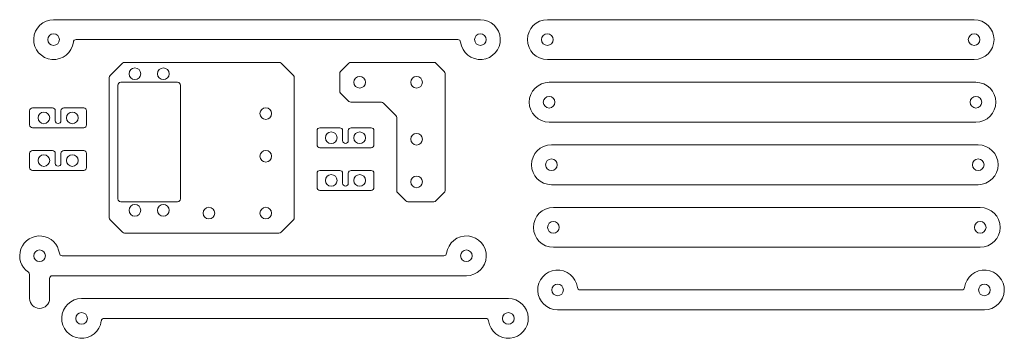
# Model space of a CAD drawing. Header units: millimetres. Extents: x 38 to 384, y 345 to 457.
import ezdxf

# ---------------------------------------------------------------- set-up
doc = ezdxf.new("R2010")
doc.units = ezdxf.units.MM

msp = doc.modelspace()

# ---------------------------------------------------------------- linework, layer by layer
at = {"color": 7, "linetype": 'Continuous', "lineweight": 15}
for p, q in [((199.71, 456.72), (49.71, 456.72)), ((373.25, 456.72), (223.25, 456.72)), ((57.64, 449.72), (191.77, 449.72)), ((73.95, 441.43), (69.59, 437.06)), ((128.93, 441.72), (74.66, 441.72)), ((134, 437.06), (129.64, 441.43)), ((150.59, 438.51), (153.5, 441.43)), ((154.21, 441.72), (183.38, 441.72)), ((184.09, 441.43), (187, 438.51)), ((223.25, 442.72), (373.25, 442.72)), ((69.29, 436.36), (69.29, 387.08)), ((134.29, 387.08), (134.29, 436.36)), ((150.29, 431.63), (150.29, 437.81)), ((187.29, 437.81), (187.29, 396.63)), ((72.29, 433.72), (72.29, 393.72)), ((93.29, 434.72), (73.29, 434.72)), ((94.29, 393.72), (94.29, 433.72)), ((373.88, 434.72), (223.88, 434.72)), ((153.5, 428.01), (150.59, 430.93)), ((49.29, 425.72), (42.29, 425.72)), ((60.29, 425.72), (53.29, 425.72)), ((164.93, 427.72), (154.21, 427.72)), ((170, 423.06), (165.64, 427.43)), ((41.29, 424.72), (41.29, 419.72)), ((50.29, 421.22), (50.29, 424.72)), ((52.29, 424.72), (52.29, 421.22)), ((61.29, 419.72), (61.29, 424.72)), ((170.29, 396.63), (170.29, 422.36)), ((223.88, 420.72), (373.88, 420.72)), ((42.29, 418.72), (60.29, 418.72)), ((142.29, 417.72), (142.29, 412.72)), ((150.29, 418.72), (143.29, 418.72)), ((151.29, 414.22), (151.29, 417.72)), ((153.29, 417.72), (153.29, 414.22)), ((161.29, 418.72), (154.29, 418.72)), ((162.29, 412.72), (162.29, 417.72)), ((374.67, 412.72), (224.67, 412.72)), ((41.29, 409.72), (41.29, 404.72)), ((49.29, 410.72), (42.29, 410.72)), ((50.29, 406.22), (50.29, 409.72)), ((52.29, 409.72), (52.29, 406.22)), ((60.29, 410.72), (53.29, 410.72)), ((61.29, 404.72), (61.29, 409.72)), ((143.29, 411.72), (161.29, 411.72)), ((42.29, 403.72), (60.29, 403.72)), ((142.29, 402.72), (142.29, 397.72)), ((150.29, 403.72), (143.29, 403.72)), ((151.29, 399.22), (151.29, 402.72)), ((153.29, 402.72), (153.29, 399.22)), ((161.29, 403.72), (154.29, 403.72)), ((162.29, 397.72), (162.29, 402.72)), ((224.67, 398.72), (374.67, 398.72)), ((143.29, 396.72), (161.29, 396.72)), ((173.5, 393.01), (170.59, 395.93)), ((187, 395.93), (184.09, 393.01)), ((73.29, 392.72), (93.29, 392.72)), ((183.38, 392.72), (174.21, 392.72)), ((375.37, 390.72), (225.37, 390.72)), ((69.59, 386.38), (73.95, 382.01)), ((129.64, 382.01), (134, 386.38)), ((74.66, 381.72), (128.93, 381.72)), ((225.37, 376.72), (375.37, 376.72)), ((186.86, 373.72), (52.73, 373.72)), ((41.29, 367.11), (41.29, 358.72)), ((48.29, 358.72), (48.29, 365.72)), ((49.29, 366.72), (194.79, 366.72)), ((368.91, 361.72), (234.79, 361.72)), ((209.54, 358.72), (59.54, 358.72)), ((226.85, 354.72), (376.85, 354.72)), ((67.48, 351.72), (201.61, 351.72))]:
    msp.add_line(p, q, dxfattribs=at)
for centre in [(49.71, 449.72), (199.71, 449.72), (223.25, 449.72), (373.25, 449.72), (78.29, 437.72), (88.29, 437.72), (157.29, 434.72), (177.29, 434.72), (223.88, 427.72), (373.88, 427.72), (124.29, 423.72), (46.29, 422.22), (56.29, 422.22), (147.29, 415.22), (157.29, 415.22), (177.29, 414.72), (46.29, 407.22), (56.29, 407.22), (124.29, 408.72), (224.67, 405.72), (374.67, 405.72), (147.29, 400.22), (157.29, 400.22), (177.29, 399.72), (78.29, 389.72), (88.29, 389.72), (104.29, 388.72), (124.29, 388.72), (225.37, 383.72), (375.37, 383.72), (44.79, 373.72), (194.79, 373.72), (226.85, 361.72), (376.85, 361.72), (59.54, 351.72), (209.54, 351.72)]:
    msp.add_circle(centre, 2.05, dxfattribs=at)
for centre, radius, start, end in [((49.71, 449.72), 7, 90, 352.8192), ((199.71, 449.72), 7, 187.1808, 90), ((223.25, 449.72), 7, 90, 270), ((373.25, 449.72), 7, 270, 90), ((57.64, 448.72), 1, 90, 172.8192), ((191.77, 448.72), 1, 7.1808, 90), ((74.66, 440.72), 1, 90, 135), ((128.93, 440.72), 1, 45, 90), ((154.21, 440.72), 1, 90, 135), ((183.38, 440.72), 1, 45, 90), ((70.29, 436.36), 1, 135, 180), ((133.29, 436.36), 1, 0, 45), ((151.29, 437.81), 1, 135, 180), ((186.29, 437.81), 1, 0, 45), ((73.29, 433.72), 1, 90, 180), ((93.29, 433.72), 1, 0, 90), ((223.88, 427.72), 7, 90, 270), ((373.88, 427.72), 7, 270, 90), ((151.29, 431.63), 1, 180, 225), ((42.29, 424.72), 1, 90, 180), ((49.29, 424.72), 1, 0, 90), ((53.29, 424.72), 1, 90, 180), ((60.29, 424.72), 1, 0, 90), ((154.21, 428.72), 1, 225, 270), ((164.93, 426.72), 1, 45, 90), ((169.29, 422.36), 1, 0, 45), ((42.29, 419.72), 1, 180, 270), ((51.29, 421.22), 1, 180, 270), ((51.29, 421.22), 1, 270, 0), ((60.29, 419.72), 1, 270, 0), ((143.29, 417.72), 1, 90, 180), ((150.29, 417.72), 1, 0, 90), ((154.29, 417.72), 1, 90, 180), ((161.29, 417.72), 1, 0, 90), ((143.29, 412.72), 1, 180, 270), ((152.29, 414.22), 1, 180, 270), ((152.29, 414.22), 1, 270, 0), ((161.29, 412.72), 1, 270, 0), ((224.67, 405.72), 7, 90, 270), ((374.67, 405.72), 7, 270, 90), ((42.29, 409.72), 1, 90, 180), ((49.29, 409.72), 1, 0, 90), ((53.29, 409.72), 1, 90, 180), ((60.29, 409.72), 1, 0, 90), ((51.29, 406.22), 1, 180, 270), ((51.29, 406.22), 1, 270, 0), ((42.29, 404.72), 1, 180, 270), ((60.29, 404.72), 1, 270, 0), ((143.29, 402.72), 1, 90, 180), ((150.29, 402.72), 1, 0, 90), ((154.29, 402.72), 1, 90, 180), ((161.29, 402.72), 1, 0, 90), ((152.29, 399.22), 1, 180, 270), ((152.29, 399.22), 1, 270, 0), ((143.29, 397.72), 1, 180, 270), ((161.29, 397.72), 1, 270, 0), ((171.29, 396.63), 1, 180, 225), ((186.29, 396.63), 1, 315, 0), ((73.29, 393.72), 1, 180, 270), ((93.29, 393.72), 1, 270, 0), ((174.21, 393.72), 1, 225, 270), ((183.38, 393.72), 1, 270, 315), ((225.37, 383.72), 7, 90, 270), ((375.37, 383.72), 7, 270, 90), ((70.29, 387.08), 1, 180, 225), ((133.29, 387.08), 1, 315, 0), ((44.79, 373.72), 7, 7.1808, 235.7711), ((74.66, 382.72), 1, 225, 270), ((128.93, 382.72), 1, 270, 315), ((194.79, 373.72), 7, 270, 172.8192), ((52.73, 374.72), 1, 187.1808, 270), ((186.86, 374.72), 1, 270, 352.8192), ((40.29, 367.11), 1, 0, 55.7711), ((226.85, 361.72), 7, 7.1808, 270), ((376.85, 361.72), 7, 270, 172.8192), ((49.29, 365.72), 1, 90, 180), ((234.79, 362.72), 1, 187.1808, 270), ((368.91, 362.72), 1, 270, 352.8192), ((44.79, 358.72), 3.5, 180, 0), ((59.54, 351.72), 7, 90, 352.8192), ((209.54, 351.72), 7, 187.1808, 90), ((67.48, 350.72), 1, 90, 172.8192), ((201.61, 350.72), 1, 7.1808, 90)]:
    msp.add_arc(centre, radius, start, end, dxfattribs=at)

doc.saveas('drawing.dxf')
